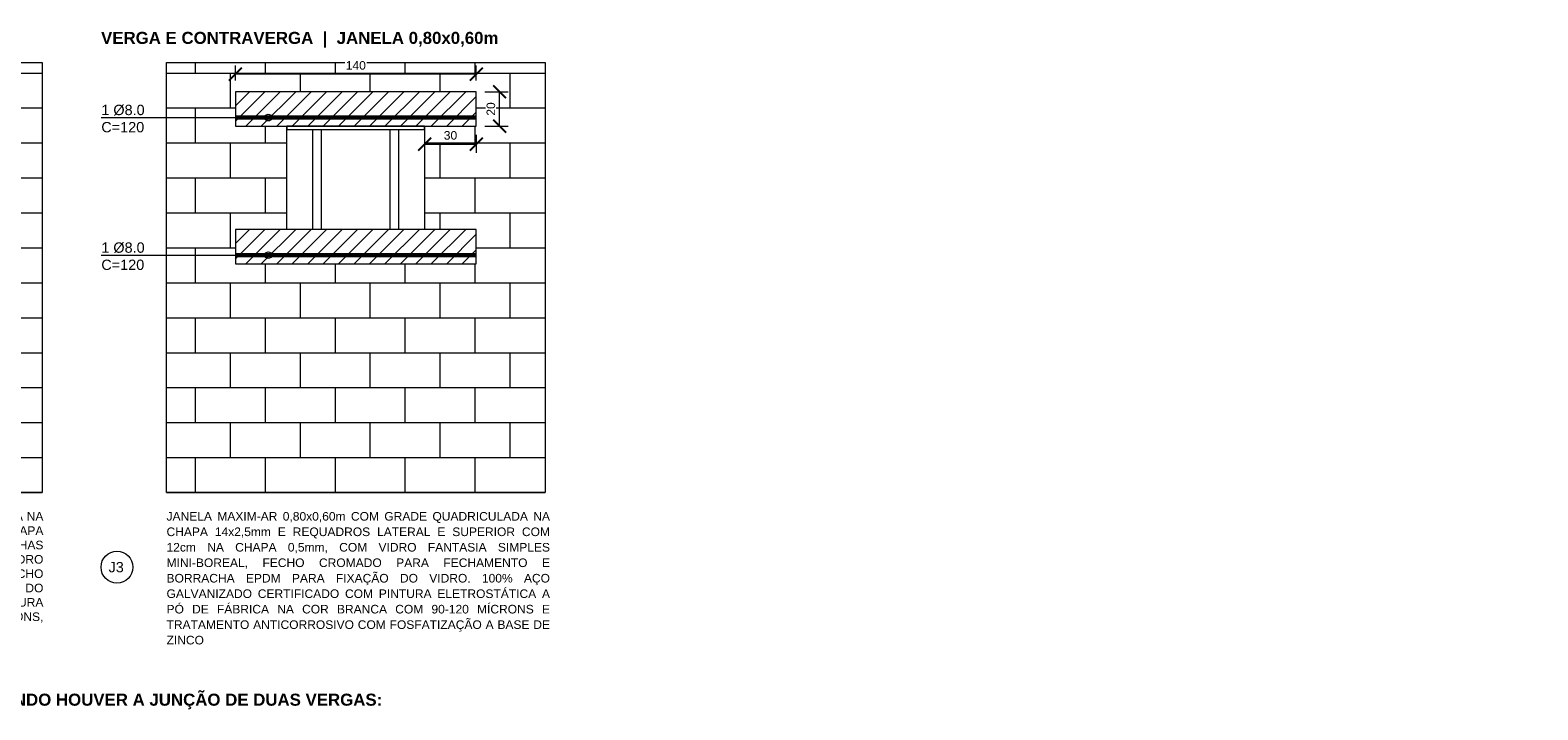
# Model space of a CAD drawing. Header units: millimetres. Extents: x -1.9 to 33.3, y -2.9 to 7.1.
# Tile 4 of 16: x 6.8 to 15.5, y 3.1 to 7.1. Entities that reach past the tile are written whole.
import ezdxf

# ---------------------------------------------------------------- set-up
doc = ezdxf.new("R2010")
doc.units = ezdxf.units.MM
doc.linetypes.add('DASHED2', pattern=[9.525, 6.35, -3.175])
for name, color, linetype, lineweight in [('ARQ_ALV_ALT', 7, 'Continuous', 60), ('ARQ_ALV_BXA', 4, 'Continuous', 20), ('ARQ_ALV_HTC', 9, 'Continuous', 9), ('ARQ_CTA_GER', 10, 'Continuous', 9), ('ARQ_ESQ_JAN', 3, 'Continuous', 18), ('ARQ_ESQ_PEI', 2, 'Continuous', 18), ('ARQ_PIS_PAG', 9, 'Continuous', 9), ('ARQ_SMB_GER', 9, 'Continuous', 9), ('ARQ_TXT_GER', 2, 'Continuous', 13)]:
    doc.layers.add(name, color=color, linetype=linetype, lineweight=lineweight)
doc.styles.add('Arial_2', font='arial.ttf', dxfattribs={"height": 0.05})
doc.styles.get("Standard").update_dxf_attribs({"font": 'arial.ttf'})
doc.dimstyles.new('cotas renova 25', dxfattribs={"dimtxt": 0.05, "dimasz": 0.075, "dimexe": 0.05, "dimexo": 0.05, "dimgap": 0.025, "dimtad": 1, "dimdec": 0, "dimlfac": 100, "dimtxsty": 'Standard', "dimblk": 'ARCHTICK', "dimcen": 0, "dimclrd": 256, "dimclre": 256, "dimclrt": 7, "dimadec": 0, "dimazin": 0, "dimtfac": 1, "dimtdec": 0, "dimtix": 1, "dimtmove": 0, "dimatfit": 3, "dimfxl": 1, "dimtfill": 1, "dimlwd": -1, "dimlwe": -1, "dimarcsym": 0})

# ---------------------------------------------------------------- blocks, each defined once
blk = doc.blocks.new('_ArchTick')
at = {"color": 0, "linetype": 'ByBlock', "const_width": 0.15}
blk.add_lwpolyline([(-0.5, -0.5), (0.5, 0.5)], dxfattribs=at)
blk = doc.blocks.new('*D71')
at = {"layer": 'ARQ_CTA_GER', "transparency": 16777216}
for p, q in [((9.0685, 6.4809), (9.0685, 6.3767)), ((9.0685, 6.4267), (9.3685, 6.4267)), ((9.3685, 6.4809), (9.3685, 6.3767))]:
    blk.add_line(p, q, dxfattribs=at)
at = {"layer": 'Defpoints', "color": 0, "transparency": 16777216}
for p in [(9.0685, 6.5309), (9.3685, 6.5309), (9.3685, 6.4267)]:
    blk.add_point(p, dxfattribs=at)
at = {"layer": 'ARQ_CTA_GER', "transparency": 16777216, "xscale": 0.075, "yscale": 0.075, "zscale": 0.075, "rotation": 180}
blk.add_blockref('_ArchTick', (9.0685, 6.4267), dxfattribs=at)
at = {"layer": 'ARQ_CTA_GER', "transparency": 16777216, "xscale": 0.075, "yscale": 0.075, "zscale": 0.075}
blk.add_blockref('_ArchTick', (9.3685, 6.4267), dxfattribs=at)
at = {"layer": 'ARQ_CTA_GER', "color": 7, "transparency": 16777216, "insert": (9.2185, 6.4772), "char_height": 0.05, "attachment_point": 5, "bg_fill": 3, "box_fill_scale": 1.1, "bg_fill_color": 256, "bg_fill_true_color": 13158600, "bg_fill_transparency": 0}
blk.add_mtext('30', dxfattribs=at)
blk = doc.blocks.new('*D72')
at = {"layer": 'ARQ_CTA_GER', "transparency": 16777216}
for p, q in [((9.4185, 6.7309), (9.554, 6.7309)), ((9.504, 6.5309), (9.504, 6.7309)), ((9.4185, 6.5309), (9.554, 6.5309))]:
    blk.add_line(p, q, dxfattribs=at)
at = {"layer": 'Defpoints', "color": 0, "transparency": 16777216}
for p in [(9.3685, 6.7309), (9.504, 6.7309), (9.3685, 6.5309)]:
    blk.add_point(p, dxfattribs=at)
at = {"layer": 'ARQ_CTA_GER', "transparency": 16777216, "xscale": 0.075, "yscale": 0.075, "zscale": 0.075}
for p, rotation in [((9.504, 6.7309), 90), ((9.504, 6.5309), 270)]:
    blk.add_blockref('_ArchTick', p, dxfattribs=dict(at, rotation=rotation))
at = {"layer": 'ARQ_CTA_GER', "color": 7, "transparency": 16777216, "insert": (9.4535, 6.6309), "char_height": 0.05, "attachment_point": 5, "rotation": 90, "bg_fill": 3, "box_fill_scale": 1.1, "bg_fill_color": 256, "bg_fill_true_color": 13158600, "bg_fill_transparency": 0}
blk.add_mtext('20', dxfattribs=at)
blk = doc.blocks.new('*D73')
at = {"layer": 'ARQ_CTA_GER', "transparency": 16777216}
for p, q in [((7.9685, 6.7955), (7.9685, 6.8834)), ((9.3685, 6.7955), (9.3685, 6.8834)), ((9.3685, 6.8334), (7.9685, 6.8334))]:
    blk.add_line(p, q, dxfattribs=at)
at = {"layer": 'Defpoints', "color": 0, "transparency": 16777216}
for p in [(7.9685, 6.8334), (7.9685, 6.7455), (9.3685, 6.7455)]:
    blk.add_point(p, dxfattribs=at)
at = {"layer": 'ARQ_CTA_GER', "transparency": 16777216, "xscale": 0.075, "yscale": 0.075, "zscale": 0.075, "rotation": 180}
blk.add_blockref('_ArchTick', (7.9685, 6.8334), dxfattribs=at)
at = {"layer": 'ARQ_CTA_GER', "transparency": 16777216, "xscale": 0.075, "yscale": 0.075, "zscale": 0.075}
blk.add_blockref('_ArchTick', (9.3685, 6.8334), dxfattribs=at)
at = {"layer": 'ARQ_CTA_GER', "color": 7, "transparency": 16777216, "insert": (8.6685, 6.8839), "char_height": 0.05, "attachment_point": 5, "bg_fill": 3, "box_fill_scale": 1.1, "bg_fill_color": 256, "bg_fill_true_color": 13158600, "bg_fill_transparency": 0}
blk.add_mtext('140', dxfattribs=at)

msp = doc.modelspace()

# ---------------------------------------------------------------- hatches: boundary and pattern name
at = {"layer": 'ARQ_ALV_HTC'}
h = msp.add_hatch(dxfattribs=at)
h.set_pattern_fill('ANSI31', color=256, scale=0.02)
h.set_pattern_definition([(45, (6.34662, 3.770394), (-0.0449013, 0.0449013), [])])
h.paths.add_polyline_path([(9.3685, 6.7309), (7.9685, 6.7309), (7.9685, 6.5309), (9.3685, 6.5309)])
h = msp.add_hatch(dxfattribs=at)
h.set_pattern_fill('ANSI31', color=256, scale=0.02)
h.set_pattern_definition([(45, (6.34662, 2.970394), (-0.0449013, 0.0449013), [])])
h.paths.add_polyline_path([(9.3685, 5.9309), (7.9685, 5.9309), (7.9685, 5.7309), (9.3685, 5.7309)])
at = {"layer": 'ARQ_ESQ_PEI', "transparency": 33554636}
h = msp.add_hatch(dxfattribs=at)
h.set_pattern_fill('ANGLE', color=33)
h.set_pattern_definition([(0, (6.333, 3.688), (0, 6.985), [5.08, -1.905]), (90, (6.333, 3.688), (-6.985, 4e-16), [5.08, -1.905])])
h.paths.add_polyline_path([(10.705, 6.4287), (10.655, 6.4287), (10.655, 6.0487), (10.705, 6.0487)])
h.paths.add_polyline_path([(10.455, 6.4287), (10.405, 6.4287), (10.405, 6.0487), (10.455, 6.0487)])
h.paths.add_polyline_path([(10.855, 6.4487), (10.255, 6.4487), (10.255, 6.4287), (10.855, 6.4287)])
h = msp.add_hatch(dxfattribs=at)
h.set_pattern_fill('ANGLE', color=33)
h.set_pattern_definition([(0, (0, 0), (0, 6.985), [5.08, -1.905]), (90, (0, 0), (-6.985, 4e-16), [5.08, -1.905])])
h.paths.add_polyline_path([(8.9065, 5.6904), (8.8565, 5.6904), (8.8565, 5.3104), (8.9065, 5.3104)])
h.paths.add_polyline_path([(9.1565, 5.6904), (9.1065, 5.6904), (9.1065, 5.3104), (9.1565, 5.3104)])
h.paths.add_polyline_path([(9.3065, 5.7104), (8.7065, 5.7104), (8.7065, 5.6904), (9.3065, 5.6904)])
h = msp.add_hatch(dxfattribs=at)
h.set_pattern_fill('ANGLE', color=33)
h.set_pattern_definition([(0, (16.2316, 0), (0, 6.985), [5.08, -1.905]), (90, (16.2316, 0), (-6.985, 4e-16), [5.08, -1.905])])
h.paths.add_polyline_path([(15.3376, 5.6904), (15.2876, 5.6904), (15.2876, 4.7104), (15.3376, 4.7104)])
h.paths.add_polyline_path([(14.5876, 5.6904), (14.5376, 5.6904), (14.5376, 4.7104), (14.5876, 4.7104)])
h.paths.add_polyline_path([(15.5376, 5.7104), (14.3376, 5.7104), (14.3376, 5.6904), (15.5376, 5.6904)])
at = {"layer": 'ARQ_PIS_PAG', "true_color": 0xc0c0c0}
h = msp.add_hatch(dxfattribs=at)
h.set_pattern_fill('AR-B816', color=9, scale=0.001)
h.set_pattern_definition([(0, (6.84516, 4.40132), (0, 0.2032), []), (90, (6.84516, 4.40132), (-0.2032, 0.2032), [0.2032, -0.2032])])
h.paths.add_polyline_path([(6.8452, 6.9013), (4.2452, 6.9013), (4.2452, 4.4013), (6.8452, 4.4013)])
h.paths.add_polyline_path([(4.4952, 5.3309), (4.4952, 5.5309), (4.7952, 5.5309), (4.7952, 6.5309), (4.4952, 6.5309), (4.4952, 6.7309), (6.5952, 6.7309), (6.5952, 6.5309), (6.2952, 6.5309), (6.2952, 5.5309), (6.5952, 5.5309), (6.5952, 5.3309)], flags=16)
h.paths.add_polyline_path([(5.5452, 5.5576), (5.1902, 5.5576), (4.8152, 5.5576), (4.8152, 6.5109), (5.1902, 6.5109), (5.5452, 6.5109), (5.9002, 6.5109), (6.2752, 6.5109), (6.2752, 5.5576), (5.9002, 5.5576)], flags=0)
h.paths.add_polyline_path([(5.5652, 5.5776), (5.5652, 5.6309), (5.5252, 5.6309), (5.5252, 5.5776), (5.1902, 5.5776), (5.1902, 6.4909), (5.5252, 6.4909), (5.5252, 6.4109), (5.5652, 6.4109), (5.5652, 6.4909), (5.9002, 6.4909), (5.9002, 5.5776)], flags=0)
h.paths.add_polyline_path([(5.9202, 5.5776), (5.9202, 6.4909), (6.2552, 6.4909), (6.2552, 5.5776)], flags=0)
h.paths.add_polyline_path([(5.7152, 5.6409), (5.7152, 5.7409), (5.8152, 5.7409), (5.8152, 5.6409)], flags=0)
h.paths.add_polyline_path([(5.7052, 5.6409), (5.6052, 5.6409), (5.6052, 5.7409), (5.7052, 5.7409)], flags=0)
h.paths.add_polyline_path([(5.5952, 5.6409), (5.4952, 5.6409), (5.4952, 5.7409), (5.5952, 5.7409)], flags=0)
h.paths.add_polyline_path([(5.4852, 5.6409), (5.3852, 5.6409), (5.3852, 5.7409), (5.4852, 5.7409)], flags=0)
h.paths.add_polyline_path([(5.3752, 5.6409), (5.2752, 5.6409), (5.2752, 5.7409), (5.3752, 5.7409)], flags=0)
h.paths.add_polyline_path([(5.7152, 5.7509), (5.7152, 5.8509), (5.8152, 5.8509), (5.8152, 5.7509)], flags=0)
h.paths.add_polyline_path([(5.7052, 5.7509), (5.6052, 5.7509), (5.6052, 5.8509), (5.7052, 5.8509)], flags=0)
h.paths.add_polyline_path([(5.5952, 5.7509), (5.4952, 5.7509), (5.4952, 5.8509), (5.5952, 5.8509)], flags=0)
h.paths.add_polyline_path([(5.1702, 5.5776), (4.8352, 5.5776), (4.8352, 6.4909), (5.1702, 6.4909)], flags=0)
h.paths.add_polyline_path([(5.4852, 5.7509), (5.3852, 5.7509), (5.3852, 5.8509), (5.4852, 5.8509)], flags=0)
h.paths.add_polyline_path([(5.3752, 5.7509), (5.2752, 5.7509), (5.2752, 5.8509), (5.3752, 5.8509)], flags=0)
h.paths.add_polyline_path([(5.7152, 5.8609), (5.7152, 5.9609), (5.8152, 5.9609), (5.8152, 5.8609)], flags=0)
h.paths.add_polyline_path([(5.7052, 5.8609), (5.6052, 5.8609), (5.6052, 5.9609), (5.7052, 5.9609)], flags=0)
h.paths.add_polyline_path([(5.5952, 5.8609), (5.4952, 5.8609), (5.4952, 5.9609), (5.5952, 5.9609)], flags=0)
h.paths.add_polyline_path([(5.4852, 5.8609), (5.3852, 5.8609), (5.3852, 5.9609), (5.4852, 5.9609)], flags=0)
h.paths.add_polyline_path([(5.3752, 5.8609), (5.2752, 5.8609), (5.2752, 5.9609), (5.3752, 5.9609)], flags=0)
h.paths.add_polyline_path([(5.7152, 5.9709), (5.7152, 6.0709), (5.8152, 6.0709), (5.8152, 5.9709)], flags=0)
h.paths.add_polyline_path([(5.7052, 5.9709), (5.6052, 5.9709), (5.6052, 6.0709), (5.7052, 6.0709)], flags=0)
h.paths.add_polyline_path([(5.5952, 5.9709), (5.4952, 5.9709), (5.4952, 6.0709), (5.5952, 6.0709)], flags=0)
h.paths.add_polyline_path([(5.4852, 5.9709), (5.3852, 5.9709), (5.3852, 6.0709), (5.4852, 6.0709)], flags=0)
h.paths.add_polyline_path([(5.3752, 5.9709), (5.2752, 5.9709), (5.2752, 6.0709), (5.3752, 6.0709)], flags=0)
h.paths.add_polyline_path([(5.7152, 6.0809), (5.7152, 6.1809), (5.8152, 6.1809), (5.8152, 6.0809)], flags=0)
h.paths.add_polyline_path([(5.7052, 6.0809), (5.6052, 6.0809), (5.6052, 6.1809), (5.7052, 6.1809)], flags=0)
h.paths.add_polyline_path([(5.5952, 6.0809), (5.4952, 6.0809), (5.4952, 6.1809), (5.5952, 6.1809)], flags=0)
h.paths.add_polyline_path([(5.4852, 6.0809), (5.3852, 6.0809), (5.3852, 6.1809), (5.4852, 6.1809)], flags=0)
h.paths.add_polyline_path([(5.3752, 6.0809), (5.2752, 6.0809), (5.2752, 6.1809), (5.3752, 6.1809)], flags=0)
h.paths.add_polyline_path([(5.7152, 6.1909), (5.7152, 6.2909), (5.8152, 6.2909), (5.8152, 6.1909)], flags=0)
h.paths.add_polyline_path([(5.7052, 6.1909), (5.6052, 6.1909), (5.6052, 6.2909), (5.7052, 6.2909)], flags=0)
h.paths.add_polyline_path([(5.5952, 6.1909), (5.4952, 6.1909), (5.4952, 6.2909), (5.5952, 6.2909)], flags=0)
h.paths.add_polyline_path([(5.4852, 6.1909), (5.3852, 6.1909), (5.3852, 6.2909), (5.4852, 6.2909)], flags=0)
h.paths.add_polyline_path([(5.3752, 6.1909), (5.2752, 6.1909), (5.2752, 6.2909), (5.3752, 6.2909)], flags=0)
h.paths.add_polyline_path([(5.7152, 6.3009), (5.7152, 6.4009), (5.8152, 6.4009), (5.8152, 6.3009)], flags=0)
h.paths.add_polyline_path([(5.7052, 6.3009), (5.6052, 6.3009), (5.6052, 6.4009), (5.7052, 6.4009)], flags=0)
h.paths.add_polyline_path([(5.5952, 6.3009), (5.4952, 6.3009), (5.4952, 6.4009), (5.5952, 6.4009)], flags=0)
h.paths.add_polyline_path([(5.4852, 6.3009), (5.3852, 6.3009), (5.3852, 6.4009), (5.4852, 6.4009)], flags=0)
h.paths.add_polyline_path([(5.3752, 6.3009), (5.2752, 6.3009), (5.2752, 6.4009), (5.3752, 6.4009)], flags=0)
h = msp.add_hatch(dxfattribs=at)
h.set_pattern_fill('AR-B816', color=9, scale=0.001)
h.set_pattern_definition([(0, (9.76847, 4.40132), (0, 0.2032), []), (90, (9.76847, 4.40132), (-0.2032, 0.2032), [0.2032, -0.2032])])
h.paths.add_polyline_path([(9.7685, 4.4013), (9.7685, 6.9013), (7.5685, 6.9013), (7.5685, 4.4013)])
h.paths.add_polyline_path([(7.9685, 5.7309), (7.9685, 5.9309), (8.2685, 5.9309), (8.2685, 6.5309), (7.9685, 6.5309), (7.9685, 6.7309), (9.3685, 6.7309), (9.3685, 6.5309), (9.0685, 6.5309), (9.0685, 5.9309), (9.3685, 5.9309), (9.3685, 5.7309)], flags=16)
h.paths.add_polyline_path([(8.2685, 6.5109), (8.2685, 6.5309), (9.0685, 6.5309), (9.0685, 6.5109)], flags=0)

# ---------------------------------------------------------------- linework, layer by layer
at = {"layer": 'ARQ_ALV_ALT', "color": 140}
for p, q in [((7.9685, 6.5809), (9.3685, 6.5809)), ((7.9685, 5.7809), (9.3685, 5.7809))]:
    msp.add_line(p, q, dxfattribs=at)
at = {"layer": 'ARQ_ALV_BXA'}
for points in [[(7.9685, 6.5309), (9.3685, 6.5309), (9.3685, 6.7309), (7.9685, 6.7309), (7.9685, 6.5309)], [(7.9685, 5.7309), (9.3685, 5.7309), (9.3685, 5.9309), (7.9685, 5.9309), (7.9685, 5.7309)]]:
    msp.add_lwpolyline(points, dxfattribs=at)
at = {"layer": 'ARQ_ESQ_JAN'}
msp.add_lwpolyline([(8.2685, 6.5309), (9.0685, 6.5309), (9.0685, 5.9309), (8.2685, 5.9309)], close=True, dxfattribs=at)
at = {"layer": 'ARQ_ESQ_PEI', "color": 33}
for p, q in [((8.4185, 5.9309), (8.4185, 6.5109)), ((8.4685, 5.9309), (8.4685, 6.5109)), ((8.8685, 5.9309), (8.8685, 6.5109)), ((8.9185, 5.9309), (8.9185, 6.5109))]:
    msp.add_line(p, q, dxfattribs=at)
msp.add_lwpolyline([(8.2685, 6.5309), (8.2685, 6.5109), (9.0685, 6.5109), (9.0685, 6.5309), (8.2685, 6.5309)], dxfattribs=at)
at = {"layer": 'ARQ_PIS_PAG', "color": 9, "linetype": 'DASHED2', "true_color": 0xc0c0c0}
for points in [[(6.8452, 4.4013), (4.2452, 4.4013), (4.2452, 6.9013), (6.8452, 6.9013)], [(9.7685, 4.4013), (7.5685, 4.4013), (7.5685, 6.9013), (9.7685, 6.9013)]]:
    msp.add_lwpolyline(points, close=True, dxfattribs=at)
at = {"layer": 'ARQ_SMB_GER'}
for points in [[(7.188, 6.5809), (8.16, 6.5809)], [(7.188, 5.7809), (8.16, 5.7809)]]:
    msp.add_lwpolyline(points, dxfattribs=at)
for centre, radius in [((8.16, 6.5809), 0.0196), ((8.16, 5.7809), 0.0196), ((7.2805, 3.9677), 0.0925)]:
    msp.add_circle(centre, radius, dxfattribs=at)

# ---------------------------------------------------------------- texts
at = {"layer": 'ARQ_TXT_GER', "attachment_point": 1, "style": 'Arial_2'}
for s, insert, char_height, width in [('{\\fArial|b1|i0|c0|p34;VERGA E CONTRAVERGA  |  JANELA 0,80x0,60m}', (7.188, 7.0791), 0.07, 2.980518), ('1 %%C8.0 C=120', (7.1896, 6.6552), 0.06, 0.430431), ('1 %%C8.0 C=120', (7.1896, 5.8552), 0.06, 0.430431), ('\\pxqj;JANELA DE CORRER 6 FOLHAS 1,50x1,00m COM GRADE QUADRICULADA NA CHAPA 12x2mm E REQUADROS LATERAL E SUPERIOR COM 12cm NA CHAPA 0,5mm, SENDO 2 FOLHAS VENEZIANAS FIXAS EM CHAPA 0,3mm, 2 FOLHAS VENEZIANAS MÓVEIS EM CHAPA 0,3mm, E 2 FOLHAS MÓVEIS EM VIDRO LISO INCOLOR 4mm OU VIDRO FANTASIA SIMPLES MINI-BOREAL, FECHO CROMADO PARA FECHAMENTO E BORRACHA EPDM PARA FIXAÇÃO DO VIDRO. 100% AÇO GALVANIZADO CERTIFICADO COM PINTURA ELETROSTÁTICA A PÓ DE FÁBRICA NA COR BRANCA COM 90-120 MÍCRONS, TRATAMENTO ANTICORROSIVO COM FOSFATIZAÇÃO A BASE DE ZINCO', (4.2452, 4.2881), 0.05, 2.6), ('\\pxa0.66667,sm1.07917,qj;JANELA MAXIM-AR 0,80x0,60m COM GRADE QUADRICULADA NA CHAPA 14x2,5mm E REQUADROS LATERAL E SUPERIOR COM 12cm NA CHAPA 0,5mm, COM VIDRO FANTASIA SIMPLES MINI-BOREAL, FECHO CROMADO PARA FECHAMENTO E BORRACHA EPDM PARA FIXAÇÃO DO VIDRO. 100% AÇO GALVANIZADO CERTIFICADO COM PINTURA ELETROSTÁTICA A PÓ DE FÁBRICA NA COR BRANCA COM 90-120 MÍCRONS E TRATAMENTO ANTICORROSIVO COM FOSFATIZAÇÃO A BASE DE ZINCO', (7.5685, 4.2881), 0.05, 2.221651), ('\\pxt4;J3', (7.2316, 3.9976), 0.06, 0.119406), ('{\\fArial|b1|i0|c0|p34;QUANDO HOUVER A JUNÇÃO DE DUAS VERGAS:}', (6.4641, 3.2323), 0.07, 3.537445)]:
    msp.add_mtext(s, dxfattribs=dict(at, insert=insert, char_height=char_height, width=width))

# ---------------------------------------------------------------- next in the draw order: dimensions: what is measured, and where the dimension line sits
at = {"layer": 'ARQ_CTA_GER'}
dim = msp.add_linear_dim(base=(9.3685, 6.4267), p1=(9.0685, 6.5309), p2=(9.3685, 6.5309), dimstyle='cotas renova 25', dxfattribs=at)
dim.commit()
dim.dimension.update_dxf_attribs({"geometry": '*D71', "text_midpoint": (9.2185, 6.4772)})

# ---------------------------------------------------------------- next in the draw order: dimensions: what is measured, and where the dimension line sits
dim = msp.add_linear_dim(base=(9.504, 6.7309), p1=(9.3685, 6.5309), p2=(9.3685, 6.7309), angle=90, dimstyle='cotas renova 25', dxfattribs=at)
dim.commit()
dim.dimension.update_dxf_attribs({"geometry": '*D72', "text_midpoint": (9.4535, 6.6309)})

# ---------------------------------------------------------------- next in the draw order: dimensions: what is measured, and where the dimension line sits
dim = msp.add_linear_dim(base=(7.9685, 6.8334), p1=(9.3685, 6.7455), p2=(7.9685, 6.7455), dimstyle='cotas renova 25', dxfattribs=at)
dim.commit()
dim.dimension.update_dxf_attribs({"geometry": '*D73', "text_midpoint": (8.6685, 6.8839)})

doc.saveas('drawing.dxf')
